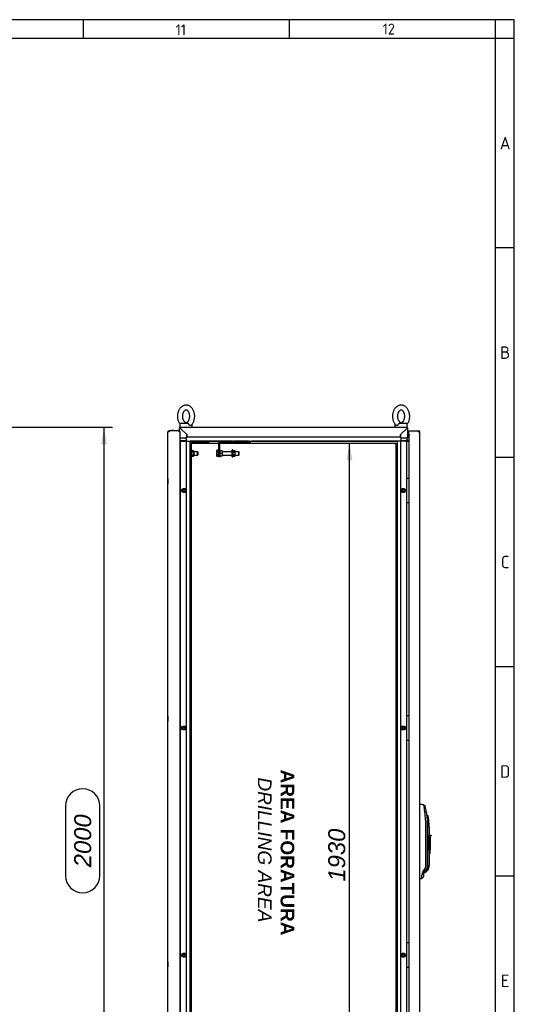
# Model space of a CAD drawing. Extents: x -10 to 412, y 11 to 308.
# Tile 9 of 9: x 332 to 412, y 129 to 288. Entities that reach past the tile are written whole.
import ezdxf
from ezdxf.lldxf.tags import DXFTag

# ---------------------------------------------------------------- set-up
doc = ezdxf.new("R2010")
doc.units = 0
doc.layers.get('0').update_dxf_attribs({"linetype": 'CONTINUOUS'})
for name, color, linetype in [('_TRANSLATION', 7, 'CONTINUOUS'), ('AE00100_03', 7, 'CONTINUOUS'), ('AE00198_03', 7, 'CONTINUOUS'), ('AE00217_25', 7, 'CONTINUOUS'), ('AE00219_00', 7, 'CONTINUOUS'), ('AE00219_03', 7, 'CONTINUOUS'), ('AE00224_00', 7, 'CONTINUOUS'), ('AE00309_01', 7, 'CONTINUOUS'), ('AE00368_00', 7, 'CONTINUOUS'), ('AE00500_10', 7, 'CONTINUOUS'), ('AE00715_01', 7, 'CONTINUOUS'), ('AE00992_10', 7, 'CONTINUOUS'), ('AE00992_15', 7, 'CONTINUOUS'), ('DEFAULT', 7, 'CONTINUOUS'), ('DV3__TRANSLATION', 7, 'CONTINUOUS'), ('F0000000_08', 7, 'CONTINUOUS'), ('F0000001_34', 7, 'CONTINUOUS'), ('F0000001_35', 7, 'CONTINUOUS'), ('F0000001_41', 7, 'CONTINUOUS'), ('M0000000_06', 7, 'CONTINUOUS'), ('M0000000_14', 7, 'CONTINUOUS'), ('M0000000_39', 7, 'CONTINUOUS'), ('M0000000_40', 7, 'CONTINUOUS'), ('M0000000_52', 7, 'CONTINUOUS'), ('M0000000_58', 7, 'CONTINUOUS'), ('M0000001_14', 7, 'CONTINUOUS')]:
    doc.layers.add(name, color=color, linetype=linetype)
doc.styles.add('SEACAD_ARIAL', font='arial.ttf')
doc.styles.add('SEACAD_ARIALI', font='ariali.ttf')
tags = doc.linetypes.add('CENTER2', pattern=[28.575, 19.05, -3.175, 3.175, -3.175]).pattern_tags.tags
tags[10:11] = [DXFTag(74, 4), DXFTag(75, 0), DXFTag(340, '0'), DXFTag(46, 0.0), DXFTag(50, 0.0), DXFTag(44, 0.0), DXFTag(45, 0.0)]
tags[8:9] = [DXFTag(74, 4), DXFTag(75, 0), DXFTag(340, '0'), DXFTag(46, 0.0), DXFTag(50, 0.0), DXFTag(44, 0.0), DXFTag(45, 0.0)]
tags[6:7] = [DXFTag(74, 4), DXFTag(75, 0), DXFTag(340, '0'), DXFTag(46, 0.0), DXFTag(50, 0.0), DXFTag(44, 0.0), DXFTag(45, 0.0)]
tags[4:5] = [DXFTag(74, 4), DXFTag(75, 0), DXFTag(340, '0'), DXFTag(46, 0.0), DXFTag(50, 0.0), DXFTag(44, 0.0), DXFTag(45, 0.0)]
doc.dimstyles.new('ISO', dxfattribs={"dimtxt": 2.75, "dimasz": 2.75, "dimexe": 1.375, "dimexo": 1.375, "dimgap": 0.6875, "dimtad": 1, "dimdec": 1, "dimlfac": 15, "dimtxsty": 'SEACAD_ARIAL', "dimblk1": '_SE_FILLED', "dimblk2": '_SE_FILLED', "dimsah": 1, "dimcen": 1.375, "dimazin": 3, "dimtfac": 0.7, "dimtdec": 3, "dimtmove": 0, "dimatfit": 3})

# ---------------------------------------------------------------- blocks, each defined once
blk = doc.blocks.new('SE2')
at = {"layer": 'AE00100_03', "color": 7, "linetype": 'CONTINUOUS'}
blk.add_line((356.69, 221.3), (357.05, 221.3), dxfattribs=at)
for centre, start, end in [((356.69, 221.21), 90, 180), ((357.05, 221.21), 0, 90)]:
    blk.add_arc(centre, 0.0867, start, end, dxfattribs=at)
at = {"layer": 'AE00198_03', "color": 7, "linetype": 'CONTINUOUS'}
for p, q in [((395.07, 213.4), (395.04, 213.4)), ((395.04, 212.7), (395.07, 212.7)), ((395.07, 210.4), (395.04, 210.4)), ((395.04, 209.7), (395.07, 209.7)), ((395.07, 175.06), (395.04, 175.06)), ((395.04, 174.36), (395.07, 174.36)), ((395.07, 172.06), (395.04, 172.06)), ((395.04, 171.36), (395.07, 171.36)), ((395.07, 138.4), (395.04, 138.4)), ((395.04, 137.7), (395.07, 137.7)), ((395.07, 135.4), (395.04, 135.4)), ((395.04, 134.7), (395.07, 134.7))]:
    blk.add_line(p, q, dxfattribs=at)
at = {"layer": 'AE00217_25', "color": 7, "linetype": 'CONTINUOUS'}
for p, q in [((364.05, 218.05), (364.03, 217.98)), ((364.03, 217.12), (364.03, 217.98)), ((364.3, 218.05), (364.05, 218.05)), ((364.3, 218.05), (364.3, 217.8)), ((359.84, 217.81), (359.71, 217.81)), ((359.71, 217.28), (359.84, 217.28)), ((360.92, 217.81), (360.34, 217.81)), ((360.34, 217.28), (360.92, 217.28)), ((360.92, 217.28), (360.92, 217.81)), ((361.01, 217.77), (360.92, 217.81)), ((360.92, 217.28), (361.01, 217.33)), ((361.01, 217.33), (361.01, 217.77)), ((364.03, 217.12), (364.05, 217.05)), ((364.3, 217.8), (364.05, 217.8)), ((364.3, 217.3), (364.05, 217.3)), ((364.3, 217.05), (364.05, 217.05)), ((364.3, 217.3), (364.3, 217.8)), ((364.3, 217.3), (364.3, 217.05)), ((366.51, 217.81), (364.96, 217.81)), ((364.96, 217.28), (366.51, 217.28)), ((367.59, 217.81), (367.01, 217.81)), ((367.01, 217.28), (367.59, 217.28)), ((367.59, 217.28), (367.59, 217.81)), ((367.67, 217.77), (367.59, 217.81)), ((367.59, 217.28), (367.67, 217.33)), ((367.67, 217.33), (367.67, 217.77))]:
    blk.add_line(p, q, dxfattribs=at)
for centre, radius, start, end in [((364.41, 217.92), 0.381, 160.7966, 199.1893), ((364.3, 217.9), 0.04, 0, 90), ((364.41, 217.17), 0.381, 160.8107, 199.2034), ((364.3, 217.2), 0.04, 270, 0)]:
    blk.add_arc(centre, radius, start, end, dxfattribs=at)
blk.add_open_spline([(364.05, 217.3), (364.04, 217.38), (364.03, 217.46), (364.03, 217.59), (364.03, 217.63), (364.04, 217.71), (364.04, 217.76), (364.05, 217.8)], degree=3, knots=[0, 0, 0, 0, 0.5, 0.5, 0.75, 0.75, 1, 1, 1, 1], dxfattribs=at)
at = {"layer": 'AE00219_00', "color": 7, "linetype": 'CONTINUOUS'}
for p, q in [((360.41, 219.55), (360.41, 219.51)), ((360.81, 219.51), (360.81, 219.55)), ((362.07, 219.55), (362.07, 219.51)), ((362.47, 219.51), (362.47, 219.55)), ((367.07, 219.55), (367.07, 219.51)), ((367.47, 219.51), (367.47, 219.55)), ((368.74, 219.55), (368.74, 219.51)), ((369.14, 219.51), (369.14, 219.55)), ((360.24, 219.35), (360.21, 219.31)), ((361.01, 219.31), (360.21, 219.31)), ((360.21, 219.31), (360.21, 219.28)), ((361.01, 219.28), (360.21, 219.28)), ((361.01, 219.31), (360.97, 219.35)), ((361.01, 219.28), (361.01, 219.31)), ((361.91, 219.35), (361.87, 219.31)), ((362.67, 219.31), (361.87, 219.31)), ((361.87, 219.31), (361.87, 219.28)), ((362.67, 219.28), (361.87, 219.28)), ((362.67, 219.31), (362.64, 219.35)), ((362.67, 219.28), (362.67, 219.31)), ((366.91, 219.35), (366.87, 219.31)), ((366.87, 219.31), (367.67, 219.31)), ((366.87, 219.31), (366.87, 219.28)), ((366.87, 219.28), (367.67, 219.28)), ((367.67, 219.31), (367.64, 219.35)), ((367.67, 219.28), (367.67, 219.31)), ((368.58, 219.35), (368.54, 219.31)), ((368.54, 219.31), (369.34, 219.31)), ((368.54, 219.31), (368.54, 219.28)), ((368.54, 219.28), (369.34, 219.28)), ((369.34, 219.31), (369.3, 219.35)), ((369.34, 219.28), (369.34, 219.31))]:
    blk.add_line(p, q, dxfattribs=at)
at = {"layer": 'AE00219_03', "color": 7, "linetype": 'CONTINUOUS'}
for p, q in [((356.13, 220.15), (356.13, 220.95)), ((356.14, 220.95), (356.13, 220.95)), ((356.13, 220.15), (356.14, 220.15)), ((356.13, 213.45), (356.13, 212.65)), ((356.14, 213.45), (356.13, 213.45)), ((356.13, 212.65), (356.14, 212.65)), ((356.13, 175.11), (356.13, 174.31)), ((356.14, 175.11), (356.13, 175.11)), ((356.13, 174.31), (356.14, 174.31)), ((356.13, 135.45), (356.13, 134.65)), ((356.14, 135.45), (356.13, 135.45)), ((356.13, 134.65), (356.14, 134.65))]:
    blk.add_line(p, q, dxfattribs=at)
at = {"layer": 'AE00224_00', "color": 7, "linetype": 'CONTINUOUS'}
for p, q in [((359.84, 218.11), (359.84, 216.98)), ((359.94, 218.11), (359.84, 218.11)), ((359.94, 218.11), (359.94, 216.98)), ((360.01, 217.95), (359.94, 218.11)), ((360.01, 218.01), (360.27, 218.01)), ((360.01, 217.89), (360.01, 218.01)), ((360.01, 217.78), (360.01, 217.89)), ((360.34, 217.91), (360.27, 218.01)), ((360.34, 217.91), (360.34, 217.18)), ((366.51, 216.98), (366.51, 218.11)), ((366.61, 218.11), (366.51, 218.11)), ((366.61, 216.98), (366.61, 218.11)), ((366.67, 217.95), (366.61, 218.11)), ((366.67, 218.01), (366.94, 218.01)), ((366.67, 217.89), (366.67, 218.01)), ((366.67, 217.78), (366.67, 217.89)), ((367.01, 217.91), (366.94, 218.01)), ((367.01, 217.18), (367.01, 217.91)), ((359.84, 216.98), (359.94, 216.98)), ((359.94, 216.98), (360.01, 217.15)), ((360.01, 217.78), (360.27, 217.78)), ((360.01, 217.55), (360.01, 217.78)), ((360.01, 217.32), (360.01, 217.55)), ((360.01, 217.32), (360.27, 217.32)), ((360.01, 217.2), (360.01, 217.32)), ((360.01, 217.09), (360.01, 217.2)), ((360.01, 217.09), (360.27, 217.09)), ((360.27, 217.09), (360.34, 217.18)), ((366.51, 216.98), (366.61, 216.98)), ((366.61, 216.98), (366.67, 217.15)), ((366.67, 217.78), (366.94, 217.78)), ((366.67, 217.55), (366.67, 217.78)), ((366.67, 217.32), (366.67, 217.55)), ((366.67, 217.32), (366.94, 217.32)), ((366.67, 217.2), (366.67, 217.32)), ((366.67, 217.09), (366.67, 217.2)), ((366.67, 217.09), (366.94, 217.09)), ((366.94, 217.09), (367.01, 217.18))]:
    blk.add_line(p, q, dxfattribs=at)
for points, knots in [([(360.27, 217.78), (360.3, 217.82), (360.31, 217.85), (360.32, 217.9), (360.31, 217.91), (360.31, 217.93), (360.31, 217.94), (360.29, 217.97), (360.28, 217.99), (360.27, 218.01)], [0, 0, 0, 0, 0.5, 0.5, 0.625, 0.625, 0.75, 0.75, 1, 1, 1, 1]), ([(366.94, 217.78), (366.96, 217.82), (366.98, 217.85), (366.98, 217.9), (366.98, 217.91), (366.98, 217.93), (366.97, 217.94), (366.96, 217.97), (366.95, 217.99), (366.94, 218.01)], [0, 0, 0, 0, 0.5, 0.5, 0.625, 0.625, 0.75, 0.75, 1, 1, 1, 1]), ([(360.27, 217.32), (360.28, 217.35), (360.29, 217.39), (360.31, 217.47), (360.32, 217.51), (360.32, 217.57), (360.31, 217.59), (360.31, 217.63), (360.31, 217.65), (360.29, 217.7), (360.28, 217.74), (360.27, 217.78)], [0, 0, 0, 0, 0.25, 0.25, 0.5, 0.5, 0.625, 0.625, 0.75, 0.75, 1, 1, 1, 1]), ([(360.27, 217.09), (360.3, 217.12), (360.31, 217.16), (360.32, 217.21), (360.31, 217.22), (360.31, 217.24), (360.31, 217.25), (360.29, 217.28), (360.28, 217.3), (360.27, 217.32)], [0, 0, 0, 0, 0.5, 0.5, 0.625, 0.625, 0.75, 0.75, 1, 1, 1, 1]), ([(366.94, 217.32), (366.95, 217.35), (366.96, 217.39), (366.98, 217.47), (366.98, 217.51), (366.98, 217.57), (366.98, 217.59), (366.98, 217.63), (366.97, 217.65), (366.96, 217.7), (366.95, 217.74), (366.94, 217.78)], [0, 0, 0, 0, 0.25, 0.25, 0.5, 0.5, 0.625, 0.625, 0.75, 0.75, 1, 1, 1, 1]), ([(366.94, 217.09), (366.96, 217.12), (366.98, 217.16), (366.98, 217.21), (366.98, 217.22), (366.98, 217.24), (366.97, 217.25), (366.96, 217.28), (366.95, 217.3), (366.94, 217.32)], [0, 0, 0, 0, 0.5, 0.5, 0.625, 0.625, 0.75, 0.75, 1, 1, 1, 1])]:
    blk.add_open_spline(points, degree=3, knots=knots, dxfattribs=at)
at = {"layer": 'AE00309_01', "color": 7, "linetype": 'CONTINUOUS'}
for p, q in [((364.52, 217.98), (364.51, 217.95)), ((364.92, 217.98), (364.55, 217.98)), ((364.96, 217.95), (364.95, 217.98)), ((364.96, 217.15), (364.96, 217.95)), ((364.51, 217.15), (364.52, 217.11)), ((364.92, 217.55), (364.55, 217.55)), ((364.92, 217.11), (364.55, 217.11)), ((364.95, 217.11), (364.96, 217.15))]:
    blk.add_line(p, q, dxfattribs=at)
for centre, start, end in [((365.41, 217.76), 165.8805, 194.1195), ((364.06, 217.76), 345.8805, 14.1195), ((365.41, 217.33), 165.8805, 194.1195), ((364.06, 217.33), 345.8805, 14.1195)]:
    blk.add_arc(centre, 0.888, start, end, dxfattribs=at)
at = {"layer": 'AE00368_00', "color": 7, "linetype": 'CONTINUOUS'}
for p, q in [((359.93, 219.55), (359.93, 219.51)), ((361.29, 219.51), (361.29, 219.55)), ((361.59, 219.55), (361.59, 219.51)), ((362.74, 219.51), (362.95, 219.51)), ((362.95, 219.51), (362.95, 219.55)), ((366.59, 219.55), (366.59, 219.51)), ((367.95, 219.51), (367.95, 219.55)), ((368.26, 219.55), (368.26, 219.51)), ((369.4, 219.51), (369.62, 219.51)), ((369.62, 219.51), (369.62, 219.55))]:
    blk.add_line(p, q, dxfattribs=at)
for centre, start, end in [((360.18, 219.56), 270, 343.2276), ((361.03, 219.56), 196.7724, 270), ((361.85, 219.56), 270, 343.2276), ((362.7, 219.56), 196.7724, 270), ((366.85, 219.56), 270, 343.2276), ((367.7, 219.56), 196.7724, 270), ((368.51, 219.56), 270, 343.2276), ((369.37, 219.56), 196.7724, 270)]:
    blk.add_arc(centre, 0.0467, start, end, dxfattribs=at)
at = {"layer": 'AE00500_10', "color": 7, "linetype": 'CONTINUOUS'}
for p, q in [((358.11, 213.36), (358.14, 213.36)), ((358.14, 212.73), (358.11, 212.73)), ((358.35, 211.55), (358.52, 211.86)), ((358.52, 211.24), (358.35, 211.55)), ((358.42, 211.55), (358.56, 211.8)), ((358.56, 211.3), (358.42, 211.55)), ((358.53, 211.86), (358.89, 211.86)), ((358.56, 211.8), (358.85, 211.8)), ((358.85, 211.8), (359, 211.55)), ((359, 211.55), (358.85, 211.3)), ((358.89, 211.86), (359.07, 211.55)), ((359.07, 211.55), (358.89, 211.24)), ((393.81, 211.55), (393.99, 211.86)), ((393.99, 211.24), (393.81, 211.55)), ((393.88, 211.55), (394.03, 211.8)), ((394.03, 211.3), (393.88, 211.55)), ((393.99, 211.86), (394.35, 211.86)), ((394.03, 211.8), (394.32, 211.8)), ((394.32, 211.8), (394.46, 211.55)), ((394.46, 211.55), (394.32, 211.3)), ((394.35, 211.86), (394.53, 211.55)), ((394.53, 211.55), (394.35, 211.24)), ((358.11, 210.36), (358.14, 210.36)), ((358.89, 211.23), (358.53, 211.23)), ((358.85, 211.3), (358.56, 211.3)), ((394.35, 211.23), (393.99, 211.23)), ((394.32, 211.3), (394.03, 211.3)), ((358.14, 209.73), (358.11, 209.73)), ((358.11, 175.03), (358.14, 175.03)), ((358.14, 174.4), (358.11, 174.4)), ((358.35, 173.22), (358.52, 173.53)), ((358.42, 173.21), (358.56, 173.46)), ((358.53, 173.53), (358.89, 173.53)), ((358.56, 173.46), (358.85, 173.46)), ((358.85, 173.46), (359, 173.21)), ((358.89, 173.53), (359.07, 173.22)), ((393.81, 173.22), (393.99, 173.53)), ((393.88, 173.21), (394.03, 173.46)), ((393.99, 173.53), (394.35, 173.53)), ((394.03, 173.46), (394.32, 173.46)), ((394.32, 173.46), (394.46, 173.21)), ((394.35, 173.53), (394.53, 173.22)), ((358.11, 172.03), (358.14, 172.03)), ((358.52, 172.9), (358.35, 173.21)), ((358.56, 172.96), (358.42, 173.21)), ((358.89, 172.9), (358.53, 172.9)), ((358.85, 172.96), (358.56, 172.96)), ((359, 173.21), (358.85, 172.96)), ((359.07, 173.21), (358.89, 172.9)), ((393.99, 172.9), (393.81, 173.21)), ((394.03, 172.96), (393.88, 173.21)), ((394.35, 172.9), (393.99, 172.9)), ((394.32, 172.96), (394.03, 172.96)), ((394.46, 173.21), (394.32, 172.96)), ((394.53, 173.21), (394.35, 172.9)), ((358.14, 171.4), (358.11, 171.4)), ((358.11, 138.36), (358.14, 138.36)), ((358.14, 137.73), (358.11, 137.73)), ((358.35, 136.55), (358.52, 136.86)), ((358.42, 136.55), (358.56, 136.8)), ((358.53, 136.86), (358.89, 136.86)), ((358.56, 136.8), (358.85, 136.8)), ((358.85, 136.8), (359, 136.55)), ((358.89, 136.86), (359.07, 136.55)), ((393.81, 136.55), (393.99, 136.86)), ((393.88, 136.55), (394.03, 136.8)), ((393.99, 136.86), (394.35, 136.86)), ((394.03, 136.8), (394.32, 136.8)), ((394.32, 136.8), (394.46, 136.55)), ((394.35, 136.86), (394.53, 136.55)), ((358.11, 135.36), (358.14, 135.36)), ((358.52, 136.24), (358.35, 136.55)), ((358.56, 136.3), (358.42, 136.55)), ((358.89, 136.23), (358.53, 136.23)), ((358.85, 136.3), (358.56, 136.3)), ((359, 136.55), (358.85, 136.3)), ((359.07, 136.55), (358.89, 136.24)), ((393.99, 136.24), (393.81, 136.55)), ((394.03, 136.3), (393.88, 136.55)), ((394.35, 136.23), (393.99, 136.23)), ((394.32, 136.3), (394.03, 136.3)), ((394.46, 136.55), (394.32, 136.3)), ((394.53, 136.55), (394.35, 136.24)), ((358.14, 134.73), (358.11, 134.73))]:
    blk.add_line(p, q, dxfattribs=at)
for centre in [(358.71, 211.55), (394.17, 211.55), (358.71, 173.21), (394.17, 173.21), (358.71, 136.55), (394.17, 136.55)]:
    blk.add_circle(centre, 0.164, dxfattribs=at)
for centre, radius, start, end in [((358.35, 211.55), 0.00333, 150, 210), ((358.71, 211.55), 0.2, 75, 15), ((358.53, 211.86), 0.00333, 90, 150), ((358.89, 211.86), 0.00333, 30, 90), ((359.06, 211.55), 0.00333, 330, 30), ((393.82, 211.55), 0.00333, 150, 210), ((394.17, 211.55), 0.2, 75, 15), ((393.99, 211.86), 0.00333, 90, 150), ((394.35, 211.86), 0.00333, 30, 90), ((394.53, 211.55), 0.00333, 330, 30), ((358.53, 211.24), 0.00333, 210, 270), ((358.89, 211.24), 0.00333, 270, 330), ((393.99, 211.24), 0.00333, 210, 270), ((394.35, 211.24), 0.00333, 270, 330), ((358.71, 173.21), 0.2, 75, 15), ((358.53, 173.52), 0.00333, 90, 150), ((358.89, 173.52), 0.00333, 30, 90), ((394.17, 173.21), 0.2, 75, 15), ((393.99, 173.52), 0.00333, 90, 150), ((394.35, 173.52), 0.00333, 30, 90), ((358.35, 173.21), 0.00333, 150, 210), ((358.53, 172.9), 0.00333, 210, 270), ((358.89, 172.9), 0.00333, 270, 330), ((359.06, 173.21), 0.00333, 330, 30), ((393.82, 173.21), 0.00333, 150, 210), ((393.99, 172.9), 0.00333, 210, 270), ((394.35, 172.9), 0.00333, 270, 330), ((394.53, 173.21), 0.00333, 330, 30), ((358.71, 136.55), 0.2, 75, 15), ((358.53, 136.86), 0.00333, 90, 150), ((358.89, 136.86), 0.00333, 30, 90), ((394.17, 136.55), 0.2, 75, 15), ((393.99, 136.86), 0.00333, 90, 150), ((394.35, 136.86), 0.00333, 30, 90), ((358.35, 136.55), 0.00333, 150, 210), ((358.53, 136.24), 0.00333, 210, 270), ((358.89, 136.24), 0.00333, 270, 330), ((359.06, 136.55), 0.00333, 330, 30), ((393.82, 136.55), 0.00333, 150, 210), ((393.99, 136.24), 0.00333, 210, 270), ((394.35, 136.24), 0.00333, 270, 330), ((394.53, 136.55), 0.00333, 330, 30)]:
    blk.add_arc(centre, radius, start, end, dxfattribs=at)
at = {"layer": 'AE00715_01', "color": 7, "linetype": 'CONTINUOUS'}
for p, q in [((358.07, 222.25), (358.07, 221.78)), ((358.07, 221.78), (358.16, 221.78)), ((358.27, 222.45), (359.29, 222.45)), ((358.67, 221.78), (359.47, 221.78)), ((360.07, 221.78), (360.07, 222.25)), ((392.81, 222.25), (392.81, 221.78)), ((393.4, 221.78), (394.21, 221.78)), ((393.59, 222.45), (394.61, 222.45)), ((394.72, 221.78), (394.81, 221.78)), ((394.81, 221.78), (394.81, 222.25))]:
    blk.add_line(p, q, dxfattribs=at)
for centre, start, end in [((358.27, 222.25), 90, 180), ((359.87, 222.25), 0, 10.752), ((393.01, 222.25), 169.1429, 180), ((394.61, 222.25), 0, 90)]:
    blk.add_arc(centre, 0.2, start, end, dxfattribs=at)
for points, knots in [([(359.07, 225.35), (359.03, 225.35), (358.93, 225.34), (358.77, 225.31), (358.6, 225.25), (358.43, 225.15), (358.28, 225.03), (358.14, 224.89), (358.01, 224.72), (357.9, 224.53), (357.81, 224.33), (357.75, 224.11), (357.7, 223.88), (357.68, 223.64), (357.68, 223.4), (357.71, 223.17), (357.76, 222.94), (357.83, 222.72), (357.93, 222.51), (358.02, 222.37), (358.07, 222.3), (358.08, 222.28)], [0, 0, 0, 0, 0.0324562, 0.0816786, 0.1309184, 0.1805933, 0.2310267, 0.282371, 0.334587, 0.3874859, 0.4408208, 0.4943779, 0.548, 0.6016517, 0.6553516, 0.7091432, 0.7630646, 0.8171615, 0.8714486, 0.9258621, 0.938263, 0.938263, 0.938263, 0.938263]), ([(359.07, 224.55), (359.09, 224.55), (359.12, 224.55), (359.18, 224.53), (359.26, 224.49), (359.35, 224.43), (359.43, 224.34), (359.5, 224.22), (359.57, 224.08), (359.62, 223.93), (359.65, 223.76), (359.67, 223.59), (359.66, 223.42), (359.64, 223.25), (359.6, 223.09), (359.54, 222.94), (359.47, 222.82), (359.39, 222.71), (359.31, 222.64), (359.23, 222.58), (359.15, 222.55), (359.07, 222.54), (358.99, 222.56), (358.9, 222.59), (358.82, 222.65), (358.74, 222.73), (358.66, 222.84), (358.59, 222.98), (358.54, 223.13), (358.5, 223.29), (358.48, 223.46), (358.48, 223.64), (358.5, 223.81), (358.54, 223.97), (358.59, 224.12), (358.66, 224.25), (358.73, 224.36), (358.82, 224.44), (358.9, 224.5), (358.98, 224.54), (359.03, 224.55), (359.07, 224.55), (359.07, 224.55)], [0, 0, 0, 0, 0.012202, 0.041202, 0.067065, 0.091509, 0.117528, 0.142885, 0.168062, 0.193234, 0.218478, 0.243795, 0.269143, 0.294454, 0.319651, 0.344689, 0.369566, 0.39436, 0.419224, 0.444524, 0.470996, 0.499992, 0.533369, 0.559864, 0.584607, 0.610964, 0.636435, 0.661629, 0.686793, 0.712016, 0.737317, 0.762662, 0.787994, 0.813225, 0.838306, 0.86322, 0.888022, 0.912846, 0.937982, 0.964056, 0.992233, 1, 1, 1, 1]), ([(359.91, 222.1), (359.96, 222.15), (360.04, 222.24), (360.17, 222.42), (360.27, 222.62), (360.35, 222.83), (360.41, 223.05), (360.45, 223.28), (360.47, 223.52), (360.46, 223.76), (360.43, 223.99), (360.37, 224.22), (360.29, 224.44), (360.19, 224.64), (360.07, 224.82), (359.92, 224.98), (359.77, 225.12), (359.59, 225.23), (359.41, 225.3), (359.23, 225.34), (359.13, 225.35), (359.07, 225.35)], [0, 0, 0, 0, 0.051244, 0.103659, 0.156694, 0.210102, 0.263683, 0.317311, 0.370969, 0.424686, 0.478503, 0.532464, 0.586609, 0.640939, 0.695352, 0.749621, 0.803421, 0.856393, 0.908286, 0.959071, 1, 1, 1, 1]), ([(393.81, 225.35), (393.76, 225.35), (393.67, 225.34), (393.5, 225.31), (393.33, 225.25), (393.16, 225.15), (393.01, 225.03), (392.87, 224.89), (392.74, 224.72), (392.63, 224.53), (392.55, 224.33), (392.48, 224.11), (392.44, 223.88), (392.41, 223.64), (392.42, 223.4), (392.44, 223.17), (392.49, 222.94), (392.57, 222.72), (392.66, 222.51), (392.78, 222.32), (392.89, 222.18), (392.96, 222.12), (392.98, 222.1)], [0, 0, 0, 0, 0.032451, 0.081666, 0.130899, 0.180566, 0.230992, 0.282328, 0.334536, 0.387427, 0.440754, 0.494303, 0.547917, 0.601561, 0.655252, 0.709036, 0.762949, 0.817038, 0.871317, 0.925722, 0.980051, 1, 1, 1, 1]), ([(393.81, 224.55), (393.82, 224.55), (393.85, 224.55), (393.92, 224.53), (394, 224.49), (394.08, 224.43), (394.16, 224.34), (394.24, 224.22), (394.3, 224.08), (394.35, 223.93), (394.38, 223.76), (394.4, 223.59), (394.39, 223.42), (394.37, 223.25), (394.33, 223.09), (394.27, 222.94), (394.2, 222.82), (394.12, 222.71), (394.04, 222.64), (393.96, 222.58), (393.88, 222.55), (393.8, 222.54), (393.72, 222.56), (393.64, 222.59), (393.55, 222.65), (393.47, 222.73), (393.39, 222.84), (393.33, 222.98), (393.27, 223.13), (393.23, 223.29), (393.22, 223.46), (393.22, 223.64), (393.23, 223.81), (393.27, 223.97), (393.33, 224.12), (393.39, 224.25), (393.47, 224.36), (393.55, 224.44), (393.63, 224.5), (393.71, 224.54), (393.77, 224.55), (393.8, 224.55), (393.81, 224.55)], [0, 0, 0, 0, 0.012202, 0.041202, 0.067065, 0.091509, 0.117528, 0.142885, 0.168062, 0.193234, 0.218478, 0.243795, 0.269143, 0.294454, 0.319651, 0.344689, 0.369566, 0.39436, 0.419224, 0.444524, 0.470996, 0.499992, 0.533369, 0.559864, 0.584607, 0.610964, 0.636435, 0.661629, 0.686793, 0.712016, 0.737317, 0.762662, 0.787994, 0.813225, 0.838306, 0.86322, 0.888022, 0.912846, 0.937982, 0.964056, 0.992233, 1, 1, 1, 1]), ([(394.8, 222.28), (394.83, 222.33), (394.91, 222.44), (395, 222.62), (395.09, 222.83), (395.15, 223.05), (395.19, 223.28), (395.2, 223.52), (395.19, 223.76), (395.16, 223.99), (395.1, 224.22), (395.02, 224.44), (394.92, 224.64), (394.8, 224.82), (394.66, 224.98), (394.5, 225.12), (394.33, 225.23), (394.15, 225.3), (393.97, 225.34), (393.86, 225.35), (393.81, 225.35)], [0.0619842, 0.0619842, 0.0619842, 0.0619842, 0.1038465, 0.15687, 0.2102672, 0.263837, 0.3174534, 0.3711004, 0.4248059, 0.4786124, 0.5325621, 0.5866953, 0.6410136, 0.6954158, 0.7496736, 0.8034617, 0.8564226, 0.9083055, 0.9590799, 1, 1, 1, 1]), ([(359.29, 222.45), (359.3, 222.45), (359.31, 222.45), (359.33, 222.44), (359.34, 222.44), (359.35, 222.43), (359.36, 222.42), (359.38, 222.4), (359.39, 222.4), (359.41, 222.38), (359.41, 222.37), (359.43, 222.34), (359.44, 222.33), (359.46, 222.3), (359.48, 222.27), (359.49, 222.25)], [0, 0, 0, 0, 0.125, 0.125, 0.25, 0.25, 0.375, 0.375, 0.5, 0.5, 0.625, 0.625, 0.75, 0.75, 1, 1, 1, 1]), ([(359.9, 222.1), (359.9, 222.09), (359.89, 222.09), (359.87, 222.07), (359.86, 222.07), (359.84, 222.06), (359.83, 222.06), (359.8, 222.05), (359.79, 222.05), (359.77, 222.05), (359.76, 222.05), (359.73, 222.06), (359.72, 222.06), (359.69, 222.07), (359.68, 222.07), (359.65, 222.09), (359.64, 222.09), (359.6, 222.12), (359.57, 222.14), (359.54, 222.18), (359.53, 222.19), (359.51, 222.22), (359.5, 222.23), (359.49, 222.25)], [0.2577288, 0.2577288, 0.2577288, 0.2577288, 0.3125, 0.3125, 0.375, 0.375, 0.4375, 0.4375, 0.5, 0.5, 0.5625, 0.5625, 0.625, 0.625, 0.6875, 0.6875, 0.75, 0.75, 0.875, 0.875, 0.9375, 0.9375, 1, 1, 1, 1]), ([(393.39, 222.25), (393.37, 222.22), (393.35, 222.19), (393.31, 222.14), (393.28, 222.12), (393.24, 222.09), (393.23, 222.09), (393.2, 222.07), (393.19, 222.07), (393.16, 222.06), (393.15, 222.06), (393.12, 222.05), (393.11, 222.05), (393.09, 222.05), (393.08, 222.05), (393.05, 222.06), (393.04, 222.06), (393.02, 222.07), (393.01, 222.07), (392.99, 222.09), (392.98, 222.09), (392.97, 222.1)], [0, 0, 0, 0, 0.125, 0.125, 0.25, 0.25, 0.3125, 0.3125, 0.375, 0.375, 0.4375, 0.4375, 0.5, 0.5, 0.5625, 0.5625, 0.625, 0.625, 0.6875, 0.6875, 0.7450797, 0.7450797, 0.7450797, 0.7450797]), ([(393.39, 222.25), (393.4, 222.27), (393.41, 222.3), (393.44, 222.33), (393.45, 222.34), (393.46, 222.37), (393.47, 222.38), (393.49, 222.4), (393.5, 222.4), (393.52, 222.42), (393.53, 222.43), (393.54, 222.44), (393.55, 222.44), (393.57, 222.45), (393.58, 222.45), (393.59, 222.45)], [0, 0, 0, 0, 0.25, 0.25, 0.375, 0.375, 0.5, 0.5, 0.625, 0.625, 0.75, 0.75, 0.875, 0.875, 1, 1, 1, 1])]:
    blk.add_open_spline(points, degree=3, knots=knots, dxfattribs=at)
at = {"layer": 'AE00992_10', "color": 7, "linetype": 'CONTINUOUS'}
for p, q in [((396.81, 160.85), (396.83, 160.85)), ((397.48, 160.82), (397.71, 160.63)), ((397.87, 159.69), (397.64, 159.65)), ((397.87, 159.69), (398, 158.38)), ((397.98, 159.14), (397.92, 159.14)), ((398.17, 158.97), (397.98, 159.14)), ((398, 158.38), (398, 158.28)), ((398, 158.28), (398.03, 157.18)), ((398.27, 158.3), (398.08, 158.28)), ((397.81, 151.03), (397.81, 157.18)), ((398.03, 157.18), (398.03, 151.03)), ((398.14, 151.02), (398.14, 157.18)), ((398.34, 157.18), (398.34, 155.92)), ((398.34, 155.92), (398.51, 155.92)), ((398.34, 153.52), (398.34, 155.92)), ((398.51, 155.92), (398.51, 155.78)), ((398.51, 155.92), (398.67, 155.92)), ((398.67, 155.92), (398.67, 155.78)), ((398.51, 155.78), (398.51, 153.52)), ((398.67, 155.78), (398.51, 155.78)), ((398.34, 153.47), (398.34, 153.52)), ((398.51, 153.52), (398.34, 153.52)), ((398.34, 153.47), (398.34, 151.02)), ((398.34, 152.92), (398.51, 152.92)), ((398.51, 152.92), (398.51, 153.52)), ((397.41, 149.62), (397.18, 149.5)), ((397.29, 149.93), (397.39, 150.1)), ((397.47, 149.82), (397.29, 149.93)), ((397.39, 150.1), (397.59, 150.37)), ((397.57, 149.96), (397.39, 150.1)), ((397.41, 149.62), (397.41, 149.17)), ((397.57, 149.96), (397.47, 149.82)), ((397.47, 149.8), (397.81, 149.95)), ((397.77, 150.23), (397.57, 149.96)), ((397.77, 150.23), (397.59, 150.37)), ((397.73, 150.17), (397.79, 150.2)), ((397.79, 150.25), (397.77, 150.23)), ((397.95, 150.08), (397.81, 149.95)), ((398.1, 150.26), (397.95, 150.08)), ((396.83, 148.92), (396.81, 148.91)), ((397.41, 149.17), (397.18, 148.93)), ((397.18, 148.93), (397.18, 148.93))]:
    blk.add_line(p, q, dxfattribs=at)
for centre, radius, start, end in [((378.22, 157.69), 19.52, 5.7803, 9.2485), ((379.83, 157.18), 18.21, 7.9042, 10.9191), ((379.86, 157.18), 17.95, 359.9947, 7.9095), ((382.19, 156.86), 15.95, 5.1262, 8.2246), ((388.68, 157.18), 9.46, 0, 6.6699), ((388.68, 157.18), 9.66, 6.6699, 10.6922), ((388.68, 157.18), 9.66, 0, 6.6699), ((398.03, 149.51), 0.847, 150.1896, 180.5702), ((383.13, 149.29), 14.05, 358.5289, 0.8814), ((397.74, 149.62), 0.333, 143.1888, 180.0006), ((396.71, 151.03), 1.1, 323.211, 359.9778), ((397.01, 151.02), 1.13, 313.7708, 0), ((398.18, 149), 1.27, 93.3796, 107.7251), ((397.01, 151.02), 1.33, 325.2279, 0)]:
    blk.add_arc(centre, radius, start, end, dxfattribs=at)
for centre, major_axis, start_param, end_param in [((396.79, 159.68), (-33.43, 1.17), 4.692712, 4.712389), ((396.79, 150.08), (-33.43, -1.17), 1.570796, 1.581258)]:
    blk.add_ellipse(centre, major_axis=major_axis, ratio=0.034878, start_param=start_param, end_param=end_param, dxfattribs=at)
for points, degree, knots in [([(397.47, 149.8), (397.47, 149.8), (397.47, 149.8), (397.48, 149.81), (397.48, 149.81), (397.48, 149.82), (397.49, 149.83), (397.5, 149.84), (397.5, 149.85), (397.51, 149.87), (397.52, 149.88), (397.53, 149.9), (397.54, 149.92), (397.55, 149.93)], 3, [0.5000152, 0.5000152, 0.5000152, 0.5000152, 0.5442367, 0.5886265, 0.6332116, 0.6780183, 0.7230727, 0.7684003, 0.8140264, 0.8599755, 0.9062719, 0.952939, 1, 1, 1, 1]), ([(398.03, 151.03), (398.03, 150.82), (397.97, 150.62), (397.91, 150.42), (397.79, 150.25)], 2, [0, 0, 0, 0.5, 0.5, 1, 1, 1])]:
    blk.add_open_spline(points, degree=degree, knots=knots, dxfattribs=at)
at = {"layer": 'AE00992_15', "color": 7, "linetype": 'CONTINUOUS'}
blk.add_line((393.11, 158.84), (393.11, 157.58), dxfattribs=at)
for centre, start, end in [((393.24, 158.85), 120, 181.6795), ((393.24, 157.58), 178.2353, 240)]:
    blk.add_arc(centre, 0.133, start, end, dxfattribs=at)
at = {"layer": 'DV3__TRANSLATION', "color": 7, "linetype": 'CENTER2'}
for p, q in [((359.94, 219.21), (392.94, 219.21)), ((359.94, 90.55), (359.94, 219.21)), ((392.94, 219.21), (392.94, 90.55))]:
    blk.add_line(p, q, dxfattribs=at)
at = {"layer": 'F0000000_08', "color": 7, "linetype": 'CONTINUOUS'}
for p, q in [((394.74, 209.58), (394.74, 213.51)), ((394.77, 213.55), (394.81, 213.55)), ((394.81, 213.55), (394.97, 213.55)), ((394.97, 213.55), (395.01, 213.55)), ((395.01, 213.55), (395.01, 213.55)), ((395.02, 213.55), (395.01, 213.55)), ((395.04, 213.51), (395.04, 209.58)), ((395.05, 213.53), (395.07, 213.5)), ((394.81, 209.55), (394.77, 209.55)), ((394.97, 209.55), (394.81, 209.55)), ((395.01, 209.55), (394.97, 209.55)), ((395.01, 209.55), (395.01, 209.55)), ((395.07, 209.59), (395.05, 209.56)), ((394.74, 171.25), (394.74, 175.18)), ((394.77, 175.21), (394.81, 175.21)), ((394.81, 175.21), (394.97, 175.21)), ((394.97, 175.21), (395.01, 175.21)), ((395.01, 175.21), (395.01, 175.21)), ((395.02, 175.21), (395.01, 175.21)), ((395.04, 175.18), (395.04, 171.25)), ((395.05, 175.2), (395.07, 175.17)), ((394.81, 171.21), (394.77, 171.21)), ((394.97, 171.21), (394.81, 171.21)), ((395.01, 171.21), (394.97, 171.21)), ((395.01, 171.21), (395.01, 171.21)), ((395.07, 171.26), (395.05, 171.23)), ((394.74, 134.58), (394.74, 138.51)), ((394.77, 138.55), (394.81, 138.55)), ((394.81, 138.55), (394.97, 138.55)), ((394.97, 138.55), (395.01, 138.55)), ((395.01, 138.55), (395.01, 138.55)), ((395.02, 138.55), (395.01, 138.55)), ((395.04, 138.51), (395.04, 134.58)), ((395.05, 138.53), (395.07, 138.5)), ((394.81, 134.55), (394.77, 134.55)), ((394.97, 134.55), (394.81, 134.55)), ((395.01, 134.55), (394.97, 134.55)), ((395.01, 134.55), (395.01, 134.55)), ((395.07, 134.59), (395.05, 134.56))]:
    blk.add_line(p, q, dxfattribs=at)
for centre, start, end in [((394.77, 213.51), 90, 180), ((395.01, 213.51), 0, 90), ((395.02, 213.51), 36.8699, 90), ((394.77, 209.58), 180, 270), ((395.01, 209.58), 270, 0), ((395.02, 209.58), 270, 323.1301), ((394.77, 175.18), 90, 180), ((395.01, 175.18), 0, 90), ((395.02, 175.18), 36.8699, 90), ((394.77, 171.25), 180, 270), ((395.01, 171.25), 270, 0), ((395.02, 171.25), 270, 323.1301), ((394.77, 138.51), 90, 180), ((395.01, 138.51), 0, 90), ((395.02, 138.51), 36.8699, 90), ((394.77, 134.58), 180, 270), ((395.01, 134.58), 270, 0), ((395.02, 134.58), 270, 323.1301)]:
    blk.add_arc(centre, 0.0333, start, end, dxfattribs=at)
at = {"layer": 'F0000001_34', "color": 7, "linetype": 'CONTINUOUS'}
for p, q in [((395.07, 221.03), (395.07, 221.21)), ((395.07, 221.21), (396.62, 221.21)), ((395.07, 220.55), (395.07, 221.03)), ((396.62, 221.21), (396.62, 221.21)), ((396.62, 221.03), (396.81, 221.03)), ((396.81, 88.73), (396.81, 221.03)), ((395.23, 220.55), (395.07, 220.55)), ((395.22, 220.55), (395.07, 220.55)), ((395.07, 220.55), (395.07, 89.21)), ((395.22, 220.55), (395.23, 220.55)), ((395.23, 220.55), (395.23, 220.55))]:
    blk.add_line(p, q, dxfattribs=at)
for centre, radius, start, end in [((396.62, 221.03), 0.187, 0, 90), ((386.35, 221.05), 10.27, 359.8886, 0.9299)]:
    blk.add_arc(centre, radius, start, end, dxfattribs=at)
at = {"layer": 'F0000001_35', "color": 7, "linetype": 'CONTINUOUS'}
blk.add_open_spline([(395.08, 221.03), (395.07, 221.04), (395.07, 221.05), (395.07, 221.06)], degree=3, dxfattribs=at)
at = {"layer": 'F0000001_41', "color": 7, "linetype": 'CONTINUOUS'}
for p, q in [((356.15, 221.09), (356.14, 221.11)), ((356.14, 88.73), (356.14, 221.03)), ((356.33, 221.03), (356.14, 221.03)), ((356.33, 221.21), (356.33, 221.21)), ((357.97, 221.21), (356.33, 221.21)), ((358.01, 221.11), (357.92, 221.03)), ((357.97, 221.08), (357.92, 221.03)), ((357.97, 221.21), (357.97, 221.08)), ((358.11, 221.11), (358.01, 221.11)), ((358.11, 88.65), (358.11, 221.11))]:
    blk.add_line(p, q, dxfattribs=at)
for centre, radius, start, end in [((356.33, 221.03), 0.187, 90, 180), ((367.93, 221.04), 11.6, 179.1297, 180.0518)]:
    blk.add_arc(centre, radius, start, end, dxfattribs=at)
at = {"layer": 'M0000000_06', "color": 7, "linetype": 'CONTINUOUS'}
for p, q in [((358.11, 219.61), (358.31, 219.61)), ((358.11, 219.55), (358.31, 219.55)), ((358.14, 219.61), (358.14, 220.05)), ((358.31, 219.61), (359.11, 219.61)), ((358.31, 219.55), (359.11, 219.55)), ((393.77, 219.61), (394.57, 219.61)), ((394.57, 219.55), (393.77, 219.55)), ((394.57, 219.61), (394.79, 219.61)), ((394.57, 219.55), (394.79, 219.55)), ((394.74, 220.05), (394.74, 219.61)), ((394.79, 219.61), (394.79, 220.05)), ((394.79, 219.61), (394.79, 219.55))]:
    blk.add_line(p, q, dxfattribs=at)
at = {"layer": 'M0000000_14', "color": 7, "linetype": 'CONTINUOUS'}
for p, q in [((358.14, 219.55), (358.14, 90.21)), ((359.19, 219.55), (359.11, 219.55)), ((359.11, 219.55), (359.11, 90.21)), ((359.19, 219.55), (359.46, 219.55)), ((359.46, 219.55), (359.71, 219.55)), ((359.71, 90.21), (359.71, 219.55)), ((393.17, 219.55), (393.17, 90.21)), ((393.42, 219.55), (393.17, 219.55)), ((393.69, 219.55), (393.42, 219.55)), ((393.69, 219.55), (393.77, 219.55)), ((393.77, 90.21), (393.77, 219.55)), ((394.74, 213.51), (394.74, 219.55)), ((394.79, 219.55), (394.83, 219.55)), ((394.83, 219.55), (395.07, 219.55)), ((394.74, 175.18), (394.74, 209.58)), ((394.74, 138.51), (394.74, 171.25)), ((394.74, 100.18), (394.74, 134.58))]:
    blk.add_line(p, q, dxfattribs=at)
at = {"layer": 'M0000000_39', "color": 7, "linetype": 'CONTINUOUS'}
for p, q in [((359.11, 220.06), (359.11, 220.15)), ((393.77, 220.15), (359.11, 220.15)), ((359.11, 220.06), (359.11, 219.79)), ((359.11, 219.79), (359.11, 219.55)), ((359.71, 219.55), (393.17, 219.55)), ((393.77, 220.06), (393.77, 220.15)), ((393.77, 220.06), (393.77, 219.79)), ((393.77, 219.79), (393.77, 219.55))]:
    blk.add_line(p, q, dxfattribs=at)
at = {"layer": 'M0000000_40', "color": 7, "linetype": 'CONTINUOUS'}
for p, q in [((366.59, 219.55), (359.72, 219.55)), ((359.72, 219.55), (359.72, 219.55)), ((367.07, 219.55), (366.89, 219.55)), ((367.66, 219.55), (367.47, 219.55)), ((368.26, 219.55), (367.95, 219.55)), ((368.74, 219.55), (368.56, 219.55)), ((369.32, 219.55), (369.14, 219.55)), ((393.16, 219.55), (369.62, 219.55)), ((393.16, 219.55), (393.16, 219.55))]:
    blk.add_line(p, q, dxfattribs=at)
at = {"layer": 'M0000000_52', "color": 7, "linetype": 'CONTINUOUS'}
for p, q in [((394.87, 219.63), (394.79, 219.63)), ((394.87, 219.63), (394.87, 219.71)), ((394.87, 219.71), (395.07, 219.71)), ((395.07, 219.63), (394.87, 219.63)), ((394.87, 219.55), (394.87, 219.63)), ((394.87, 219.63), (395.07, 219.63))]:
    blk.add_line(p, q, dxfattribs=at)
for radius, start in [(0.133, 231.3178), (0.213, 247.0066)]:
    blk.add_arc((394.87, 219.85), radius, start, 270, dxfattribs=at)
at = {"layer": 'M0000000_58', "color": 7, "linetype": 'CONTINUOUS'}
for p, q in [((359.71, 219.51), (359.81, 219.51)), ((359.81, 219.51), (360.14, 219.51)), ((359.81, 219.35), (359.81, 219.51)), ((362.41, 219.51), (360.14, 219.51)), ((362.41, 219.51), (362.74, 219.51)), ((362.74, 219.51), (362.74, 219.35)), ((364.71, 219.51), (366.27, 219.51)), ((366.27, 219.51), (366.47, 219.51)), ((366.47, 219.51), (366.81, 219.51)), ((366.47, 219.35), (366.47, 219.51)), ((369.07, 219.51), (366.81, 219.51)), ((369.07, 219.51), (369.4, 219.51)), ((369.41, 219.51), (369.41, 219.35)), ((359.81, 219.35), (359.71, 219.35)), ((360.14, 219.35), (359.81, 219.35)), ((362.41, 219.35), (360.14, 219.35)), ((362.74, 219.35), (362.41, 219.35)), ((364.34, 217.31), (364.34, 219.15)), ((364.51, 217.31), (364.51, 219.15)), ((364.71, 219.35), (366.27, 219.35)), ((366.47, 219.35), (366.27, 219.35)), ((366.81, 219.35), (366.47, 219.35)), ((369.07, 219.35), (366.81, 219.35)), ((369.41, 219.35), (369.07, 219.35)), ((364.34, 216.98), (364.34, 217.31)), ((364.51, 216.98), (364.34, 216.98)), ((364.51, 217.31), (364.51, 216.98))]:
    blk.add_line(p, q, dxfattribs=at)
for radius in [0.367, 0.2]:
    blk.add_arc((364.71, 219.15), radius, 90, 180, dxfattribs=at)
at = {"layer": 'M0000001_14', "color": 7, "linetype": 'CONTINUOUS'}
for p, q in [((357.97, 221.59), (357.97, 221.08)), ((358.16, 221.78), (358.67, 221.78)), ((358.16, 221.59), (359.17, 220.58)), ((359.17, 220.58), (358.16, 221.59)), ((358.16, 221.59), (358.16, 221.59)), ((359.48, 221.78), (393.4, 221.78)), ((393.71, 220.58), (394.72, 221.59)), ((394.72, 221.59), (393.71, 220.58)), ((394.21, 221.78), (394.72, 221.78)), ((394.72, 221.59), (394.72, 221.59)), ((394.91, 220.05), (394.91, 221.59)), ((358.16, 220.05), (358.11, 220.05)), ((358.16, 220.05), (359.11, 220.05)), ((359.17, 220.58), (359.17, 220.15)), ((359.17, 220.15), (359.17, 220.58)), ((393.71, 220.15), (393.71, 220.58)), ((393.71, 220.58), (393.71, 220.15)), ((393.77, 220.05), (394.72, 220.05)), ((394.91, 220.05), (394.72, 220.05))]:
    blk.add_line(p, q, dxfattribs=at)
for centre, radius, start, end in [((358.11, 221.61), 0.131, 178.2795, 186.0925), ((358.14, 232.41), 10.82, 269.1032, 270.0851), ((394.72, 221.59), 0.187, 4.2591, 90), ((394.73, 233.19), 11.6, 269.9482, 270.8703), ((394.68, 221.62), 0.229, 354.9689, 358.9547)]:
    blk.add_arc(centre, radius, start, end, dxfattribs=at)
for points, knots in [([(358.16, 221.78), (358.16, 221.78), (358.16, 221.78), (358.15, 221.78), (358.14, 221.78), (358.13, 221.78), (358.12, 221.78), (358.11, 221.77), (358.09, 221.77), (358.07, 221.76), (358.06, 221.75), (358.04, 221.74), (358.03, 221.73), (358.02, 221.71), (358, 221.7), (357.99, 221.68), (357.99, 221.67), (357.98, 221.65), (357.98, 221.64), (357.98, 221.63), (357.98, 221.62), (357.97, 221.62), (357.97, 221.61), (357.97, 221.61)], [0, 0, 0, 0, 0.0156294, 0.0312587, 0.0625152, 0.0937715, 0.1250279, 0.1875219, 0.2500159, 0.3125099, 0.3750038, 0.4374978, 0.4999918, 0.5624857, 0.6249797, 0.6874736, 0.7499676, 0.8124616, 0.843718, 0.8749744, 0.9062308, 0.9374872, 0.9478058, 0.9478058, 0.9478058, 0.9478058]), ([(358.16, 221.78), (358.16, 221.78), (358.16, 221.78), (358.16, 221.76), (358.16, 221.74), (358.16, 221.71), (358.16, 221.69), (358.16, 221.64), (358.16, 221.62), (358.16, 221.59)], [0, 0, 0, 0, 0.25, 0.25, 0.5, 0.5, 0.75, 0.75, 1, 1, 1, 1]), ([(394.72, 221.78), (394.72, 221.78), (394.72, 221.78), (394.72, 221.78), (394.72, 221.78), (394.72, 221.78), (394.72, 221.78), (394.72, 221.77), (394.72, 221.77), (394.72, 221.76), (394.72, 221.75), (394.72, 221.74), (394.72, 221.73), (394.72, 221.71), (394.72, 221.7), (394.72, 221.68), (394.72, 221.67), (394.72, 221.65), (394.72, 221.63), (394.72, 221.62), (394.72, 221.61), (394.72, 221.61), (394.72, 221.6), (394.72, 221.6), (394.72, 221.59)], [0, 0, 0, 0, 0.015632, 0.031264, 0.062522, 0.093779, 0.125036, 0.187528, 0.25002, 0.312514, 0.37501, 0.437506, 0.5, 0.562494, 0.62499, 0.687486, 0.74998, 0.812472, 0.874964, 0.906221, 0.937478, 0.968736, 0.984368, 1, 1, 1, 1])]:
    blk.add_open_spline(points, degree=3, knots=knots, dxfattribs=at)
blk = doc.blocks.new('DMBLK144')
at = {"layer": '_TRANSLATION', "linetype": 'CONTINUOUS'}
for points in [[(385.93, 216.46), (385.47, 219.21), (385.01, 216.46)], [(385.93, 93.3), (385.01, 93.3), (385.47, 90.55)]]:
    blk.add_hatch(color=7, dxfattribs=at).paths.add_polyline_path(points)
at = {"layer": '_TRANSLATION', "color": 7, "linetype": 'CONTINUOUS'}
for p, q in [((385.47, 90.55), (385.47, 219.21)), ((361.31, 90.55), (386.84, 90.55))]:
    blk.add_line(p, q, dxfattribs=at)
at = {"layer": '_TRANSLATION', "color": 7, "linetype": 'CONTINUOUS', "style": 'SEACAD_ARIALI'}
blk.add_text('1930', height=2.75, rotation=90, dxfattribs=at).set_placement((384.78, 148.41))
blk = doc.blocks.new('_SE_FILLED')
at = {"color": 0}
blk.add_line((0, 0), (-1, 0), dxfattribs=at)
blk.add_solid([(0, 0), (-1, -0.1665), (-1, 0.1665), (0, 0)], dxfattribs=at)
blk = doc.blocks.new('DMBLK156')
at = {"layer": '_TRANSLATION', "linetype": 'CONTINUOUS'}
for points in [[(346.27, 219.03), (345.81, 221.78), (345.35, 219.03)], [(346.27, 90.96), (345.35, 90.96), (345.81, 88.21)]]:
    blk.add_hatch(color=7, dxfattribs=at).paths.add_polyline_path(points)
at = {"layer": '_TRANSLATION', "color": 7, "linetype": 'CONTINUOUS'}
for p, q in [((329.81, 221.78), (347.19, 221.78)), ((345.81, 221.78), (345.81, 88.21)), ((339.62, 160.65), (339.62, 149.35)), ((345.12, 149.35), (345.12, 160.65)), ((329.53, 88.21), (347.19, 88.21))]:
    blk.add_line(p, q, dxfattribs=at)
for centre, start, end in [((342.37, 160.65), 0, 180), ((342.37, 149.35), 180, 0)]:
    blk.add_arc(centre, 2.75, start, end, dxfattribs=at)
at = {"layer": '_TRANSLATION', "color": 7, "linetype": 'CONTINUOUS', "style": 'SEACAD_ARIALI'}
blk.add_text('2000', height=2.75, rotation=90, dxfattribs=at).set_placement((343.75, 150.72))

msp = doc.modelspace()

# ---------------------------------------------------------------- linework, layer by layer
at = {"color": 7, "linetype": 'CONTINUOUS'}
for p, q in [((412.092, 287.5885), (6.2345, 287.5885)), ((342.4299, 287.5885), (342.4299, 284.5597)), ((375.7466, 287.5885), (375.7466, 284.5597)), ((412.092, 10.9591), (412.092, 287.5885)), ((412.092, 250.7382), (409.0633, 250.7382)), ((412.092, 216.9167), (409.0633, 216.9167)), ((412.092, 183.0953), (409.0633, 183.0953)), ((412.092, 149.2738), (409.0633, 149.2738))]:
    msp.add_line(p, q, dxfattribs=at)
at = {"layer": 'DEFAULT', "color": 7, "linetype": 'CONTINUOUS'}
for p, q in [((409.0633, 10.9591), (409.0633, 287.5885)), ((412.092, 284.5597), (6.2345, 284.5597))]:
    msp.add_line(p, q, dxfattribs=at)

# ---------------------------------------------------------------- block references
at = {"layer": '_TRANSLATION'}
msp.add_blockref('SE2', (0, 0), dxfattribs=at)

# ---------------------------------------------------------------- texts
at = {"attachment_point": 8}
for s, insert, char_height, width in [('{\\fSolid Edge ANSI|b0||i0||c0|p34;\\C7;\\H1.766793;\\W1.;11}', (358.2181, 285.0726), 1.766793, 10.091042), ('{\\fSolid Edge ANSI|b0||i0||c0|p34;\\C7;\\H1.766793;\\W1.;12}', (391.8139, 285.1956), 1.766793, 8.860427), ('{\\fSolid Edge ANSI|b0||i0||c0|p34;\\C7;\\H2.019192;\\W1.;A}', (410.6121, 266.6451), 2.019192, 2.271601), ('{\\fSolid Edge ANSI|b0||i0||c0|p34;\\C7;\\H2.019192;\\W1.;B}', (410.6159, 232.8236), 2.019192, 2.524), ('{\\fSolid Edge ANSI|b0||i0||c0|p34;\\C7;\\H2.019192;\\W1.;C}', (410.614, 199.0021), 2.019192, 2.3978), ('{\\fSolid Edge ANSI|b0||i0||c0|p34;\\C7;\\H2.019192;\\W1.;D}', (410.6159, 165.1807), 2.019192, 2.524), ('{\\fSolid Edge ANSI|b0||i0||c0|p34;\\C7;\\H2.019192;\\W1.;E}', (410.614, 131.3592), 2.019192, 2.3978)]:
    msp.add_mtext(s, dxfattribs=dict(at, insert=insert, char_height=char_height, width=width))
at = {"layer": '_TRANSLATION', "insert": (373.5965, 153.5311), "char_height": 2.2, "width": 30.578523, "attachment_point": 5, "rotation": 270}
msp.add_mtext('{\\fArial|b0||i0||c0|p34;\\C7;\\H2.2;\\W1.; }{\\fArial|b1||i0||c0|p34;\\C7;\\H2.2;\\W1.;AREA FORATURA \\P}{\\fArial|b0||i1||c0|p34;\\C7;\\H2.2;\\W1.;DRILLING AREA}', dxfattribs=at)

# ---------------------------------------------------------------- dimensions: what is measured, and where the dimension line sits
at = {"layer": '_TRANSLATION', "color": 7, "linetype": 'CONTINUOUS'}
dim = msp.add_linear_dim(base=(345.8121, 221.7814), p1=(328.4395, 221.7814), p2=(328.1544, 88.2147), angle=269.877697, text='\\A1;<>', dimstyle='ISO', override={"dimdec": 0, "dimrnd": 10, "dimtdec": 4}, dxfattribs=at)
dim.commit()
dim.dimension.update_dxf_attribs({"geometry": 'DMBLK156', "text_midpoint": (345.8121, 154.998), "dimtype": 161})
dim = msp.add_linear_dim(base=(385.4686, 219.2147), p1=(359.9397, 90.548), p2=(392.9397, 219.2147), angle=90, text='\\A1;<>', dimstyle='ISO', dxfattribs=at)
dim.commit()
dim.dimension.update_dxf_attribs({"geometry": 'DMBLK144', "text_midpoint": (385.4686, 152.6858), "dimtype": 160})

doc.saveas('drawing.dxf')
